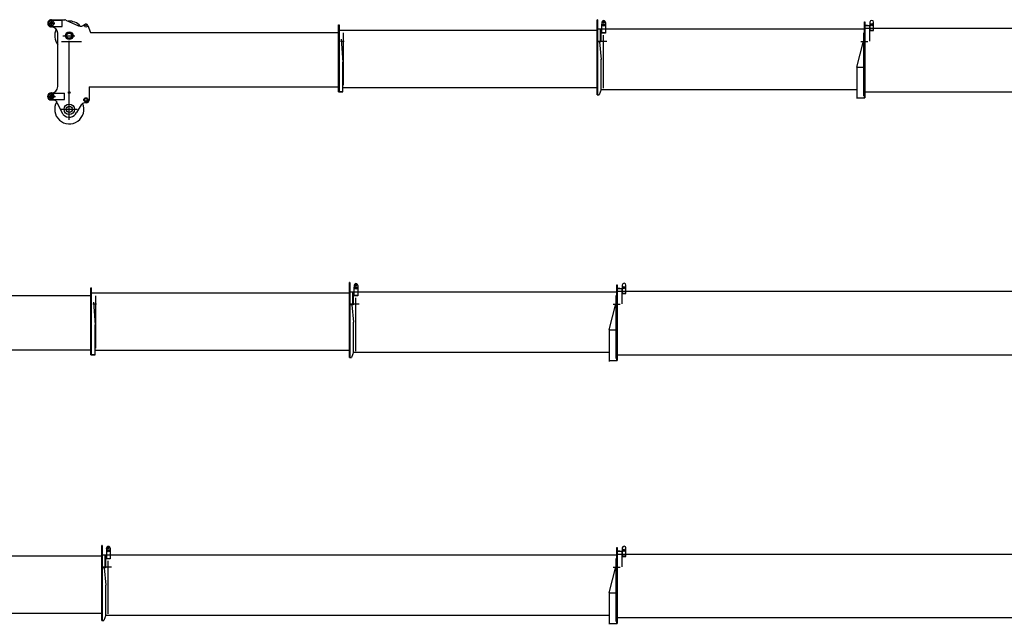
# Model space of a CAD drawing. Extents: x 13545 to 73484, y 3406 to 58416.
# Tile 3 of 10: x 36035 to 54760, y 18912 to 30413. Entities that reach past the tile are written whole.
import ezdxf

# ---------------------------------------------------------------- set-up
doc = ezdxf.new("R2010")
doc.units = 0
doc.header["$LTSCALE"] = 50
doc.header["$MEASUREMENT"] = 0
doc.linetypes.add('CENTER', pattern=[50.5, 30, -9, 2.5, -9])
doc.linetypes.add('HIDDEN', pattern=[12.6, 8.4, -4.2])
doc.layers.get('0').update_dxf_attribs({"linetype": 'CONTINUOUS'})
for name, color, linetype in [('2', 7, 'CONTINUOUS'), ('3', 7, 'CONTINUOUS'), ('4', 7, 'CONTINUOUS'), ('5', 7, 'CONTINUOUS')]:
    doc.layers.add(name, color=color, linetype=linetype)

# ---------------------------------------------------------------- blocks, each defined once
blk = doc.blocks.new('*G7777')
at = {"layer": '2', "color": 7, "linetype": 'CONTINUOUS'}
for p, q in [((52100.995214, 30305.048618), (52100.995672, 30370.933996)), ((52101.497842, 30370.933994), (52109.498483, 30370.864173)), ((52108.996313, 30370.864175), (52108.997218, 30305.047452)), ((52203.000547, 30364.236775), (52202.994714, 30204.017424)), ((52272.999388, 30204.015945), (52272.999477, 30363.931091)), ((52161.125595, 30302.034269), (52099.997329, 30302.033363)), ((52101.009176, 29972.456791), (52100.995977, 30305.048611)), ((52108.996618, 30304.97879), (52108.997402, 29973.018817)), ((52108.996625, 30302.033327), (52195.002367, 30302.032991)), ((52108.997444, 30305.073391), (52108.997218, 30305.047452)), ((52108.997218, 30305.047452), (52108.997527, 30204.016686)), ((57072.997721, 30243.037181), (52109.499534, 30242.990643)), ((52195.002367, 30302.032991), (52195.001834, 30005.053268)), ((52202.966828, 30005.053268), (52203.003776, 30305.048324)), ((52202.994714, 30204.017502), (52272.99935, 30204.016793)), ((52272.999629, 30207.633262), (52202.994846, 30207.632514)), ((51953.000221, 29511.049057), (52083, 30005.052953)), ((52100.998875, 28929.066924), (52100.998938, 29972.456791)), ((52108.997227, 29973.018817), (52108.997227, 28929.06704)), ((51952.999449, 29511.049057), (52122.998761, 29511.050232)), ((51953.000221, 29511.137555), (51952.999728, 28952.069336)), ((52100.998911, 29519.045864), (52100.929123, 29511.049037)), ((56907.000012, 29034.025644), (52108.997227, 29033.995129)), ((51952.999728, 28952.069336), (51952.99889, 28929.067368)), ((51952.99889, 28929.067368), (52108.997227, 28929.06704)), ((51952.999728, 28952.069336), (51952.999321, 28912.068426)), ((51963.001405, 28929.067056), (51983.001093, 28929.066478)), ((52050.782457, 28929.067023), (52104.999761, 28929.066916))]:
    blk.add_line(p, q, dxfattribs=at)
at = {"layer": '2', "color": 7, "linetype": 'CENTER'}
for p, q in [((52081, 30163.289601), (52081, 28965.052953)), ((52030.536034, 30000), (52164.621684, 30000))]:
    blk.add_line(p, q, dxfattribs=at)
at = {"layer": '2', "color": 7, "linetype": 'CONTINUOUS'}
for radius in [22.501471, 15.000916]:
    blk.add_circle((52237.998637, 30316.934017), radius, dxfattribs=at)
blk.add_arc((52237.999062, 30363.931347), 35.000415, -0.000407, 179.5, dxfattribs=at)
blk = doc.blocks.new('*G8080')
at = {"layer": '3', "color": 7, "linetype": 'CONTINUOUS'}
blk.add_line((47094.999988, 29087.108157), (51952.999847, 29087.156995), dxfattribs=at)
blk = doc.blocks.new('*G8181')
at = {"layer": '3', "color": 7, "linetype": 'HIDDEN'}
blk.add_line((47015.000403, 30317.870388), (47014.998872, 30412.698081), dxfattribs=at)
at = {"layer": '3', "color": 7, "linetype": 'CONTINUOUS'}
for p, q in [((47021.997585, 30412.698194), (47022.001407, 28985.753829)), ((47014.998602, 28985.753883), (47015.000403, 30317.870388)), ((47021.001464, 30135.110927), (47015.00041, 30135.058557))]:
    blk.add_line(p, q, dxfattribs=at)
blk = doc.blocks.new('*G8282')
at = {"layer": '3', "color": 7, "linetype": 'CONTINUOUS'}
for p, q in [((47021.998409, 30081.553587), (47021.998721, 29988.669804)), ((47082.003086, 29988.669605), (47082.002774, 30081.553388))]:
    blk.add_line(p, q, dxfattribs=at)
blk = doc.blocks.new('*G8383')
at = {"layer": '3', "color": 7, "linetype": 'CONTINUOUS'}
for p, q in [((47014.998526, 29029.043116), (47014.998637, 28985.75381)), ((47014.998637, 28985.75381), (47055, 28985.753647))]:
    blk.add_line(p, q, dxfattribs=at)
blk = doc.blocks.new('*G8484')
at = {"layer": '3', "color": 7, "linetype": 'CONTINUOUS'}
for p, q in [((47104.998368, 30357.143828), (47104.997985, 30359.110764)), ((47174.996915, 30358.80508), (47174.99955, 30162.48258)), ((47014.971665, 30162.482446), (47014.999963, 30297.113063)), ((47014.999934, 30159.243128), (47014.971665, 30162.482446)), ((47174.971281, 30159.243262), (47097.00124, 30159.243128)), ((47105.59568, 30159.246817), (47104.998591, 30324.558967)), ((47174.99955, 30162.48258), (47174.971281, 30159.243262))]:
    blk.add_line(p, q, dxfattribs=at)
at = {"layer": '3', "color": 7, "linetype": 'HIDDEN'}
for p, q in [((47104.998368, 30357.143828), (47104.998591, 30324.558967)), ((47174.999113, 30165.055313), (47097.000857, 30165.056952))]:
    blk.add_line(p, q, dxfattribs=at)
at = {"layer": '3', "color": 7, "linetype": 'CONTINUOUS'}
blk.add_arc((47139.999163, 30359.110501), 34.999084, -0.5, 179.999573, dxfattribs=at)
blk = doc.blocks.new('*G8585')
at = {"layer": '3', "color": 7, "linetype": 'HIDDEN'}
blk.add_line((47088.004206, 30198.715324), (47082.003153, 30198.662953), dxfattribs=at)
blk = doc.blocks.new('*G8686')
at = {"layer": '3', "color": 7, "linetype": 'HIDDEN'}
for radius in [17.499445, 12.748718]:
    blk.add_circle((47139.999028, 30370.110982), radius, dxfattribs=at)
blk = doc.blocks.new('*G8787')
at = {"layer": '3', "color": 7, "linetype": 'CONTINUOUS'}
for centre, radius in [((47139.998724, 30312.111645), 22.499939), ((47139.998653, 30312.802895), 15.000916)]:
    blk.add_circle(centre, radius, dxfattribs=at)
blk = doc.blocks.new('*G7979')
at = {"layer": '3', "color": 7, "linetype": 'CONTINUOUS'}
for p, q in [((47021.997585, 30412.698194), (47014.998872, 30412.698194)), ((52100.998951, 30230.098633), (47014.999751, 30230.110698)), ((47082.00507, 29988.442258), (47082.003467, 30230.110539)), ((47088.004262, 30230.110525), (47088.003843, 29988.668565)), ((47088.003843, 29988.668565), (47021.998721, 29988.668565)), ((47058.652711, 29988.407164), (47095.135137, 29657.795227)), ((47082.003086, 30135.110728), (47089.99915, 30135.180509)), ((47095, 29087.108157), (47095, 29659.019872)), ((47095, 29087.108157), (47055, 28985.753647))]:
    blk.add_line(p, q, dxfattribs=at)
at = {"layer": '3', "color": 7, "linetype": 'CENTER'}
blk.add_line((47202.804656, 30000), (47041.147818, 30000), dxfattribs=at)
at = {"color": 7, "linetype": 'CONTINUOUS'}
for name in ['*G8484', '*G8181', '*G8787', '*G8686', '*G8585', '*G8282', '*G8383', '*G8080']:
    blk.add_blockref(name, (0, 0), dxfattribs=at)
blk = doc.blocks.new('*G7878')
at = {"layer": '3', "color": 7, "linetype": 'CENTER'}
blk.add_line((47130, 30120.105866), (47130, 29110.105866), dxfattribs=at)
at = {"color": 7, "linetype": 'CONTINUOUS'}
blk.add_blockref('*G7979', (0, 0), dxfattribs=at)
blk = doc.blocks.new('*G8888')
at = {"layer": '4', "color": 7, "linetype": 'CONTINUOUS'}
for p, q in [((42100.600678, 29039.15105), (42100.599238, 30276.137732)), ((42100.600866, 30208.138106), (42100.600932, 30312.081884)), ((42100.600932, 30312.081884), (42108.602949, 30312.081523)), ((42107.600829, 30312.081569), (42107.600829, 29039.151037)), ((47014.97182, 30208.133643), (42107.600832, 30208.150289)), ((42206.855057, 30000), (42135.388785, 30000)), ((42150.599389, 30041.380118), (42180.601222, 29606.091915)), ((42180.600644, 29039.150904), (42180.601222, 29606.091915)), ((42100.600829, 29039.15105), (42180.600644, 29039.150904)), ((42162.824705, 29039.15112), (42110.639954, 29039.150439)), ((42180.60073, 29124.15203), (47014.998789, 29124.148898))]:
    blk.add_line(p, q, dxfattribs=at)
at = {"layer": '4', "color": 7, "linetype": 'CENTER'}
blk.add_line((42189, 30160.148227), (42189, 29167.611301), dxfattribs=at)
blk = doc.blocks.new('*G115115')
at = {"layer": '3', "color": 7, "linetype": 'CONTINUOUS'}
blk.add_line((42384.999988, 24087.108157), (47242.999847, 24087.156995), dxfattribs=at)
blk = doc.blocks.new('*G116116')
at = {"layer": '3', "color": 7, "linetype": 'CONTINUOUS'}
for p, q in [((42304.998602, 23985.753883), (42305.000403, 25317.870388)), ((42311.997585, 25412.698194), (42312.001407, 23985.753829)), ((42311.001464, 25135.110927), (42305.00041, 25135.058557))]:
    blk.add_line(p, q, dxfattribs=at)
at = {"layer": '3', "color": 7, "linetype": 'HIDDEN'}
blk.add_line((42305.000403, 25317.870388), (42304.998872, 25412.698081), dxfattribs=at)
blk = doc.blocks.new('*G117117')
at = {"layer": '3', "color": 7, "linetype": 'CONTINUOUS'}
for p, q in [((42311.998409, 25081.553587), (42311.998721, 24988.669804)), ((42372.003086, 24988.669605), (42372.002774, 25081.553388))]:
    blk.add_line(p, q, dxfattribs=at)
blk = doc.blocks.new('*G118118')
at = {"layer": '3', "color": 7, "linetype": 'CONTINUOUS'}
for p, q in [((42304.998526, 24029.043116), (42304.998637, 23985.75381)), ((42304.998637, 23985.75381), (42345, 23985.753647))]:
    blk.add_line(p, q, dxfattribs=at)
blk = doc.blocks.new('*G119119')
at = {"layer": '3', "color": 7, "linetype": 'CONTINUOUS'}
for p, q in [((42304.971665, 25162.482446), (42304.999963, 25297.113063)), ((42394.998368, 25357.143828), (42394.997985, 25359.110764)), ((42395.59568, 25159.246817), (42394.998591, 25324.558967)), ((42464.996915, 25358.80508), (42464.99955, 25162.48258)), ((42304.999934, 25159.243128), (42304.971665, 25162.482446)), ((42464.971281, 25159.243262), (42387.00124, 25159.243128)), ((42464.99955, 25162.48258), (42464.971281, 25159.243262))]:
    blk.add_line(p, q, dxfattribs=at)
at = {"layer": '3', "color": 7, "linetype": 'HIDDEN'}
for p, q in [((42394.998368, 25357.143828), (42394.998591, 25324.558967)), ((42464.999113, 25165.055313), (42387.000857, 25165.056952))]:
    blk.add_line(p, q, dxfattribs=at)
at = {"layer": '3', "color": 7, "linetype": 'CONTINUOUS'}
blk.add_arc((42429.999163, 25359.110501), 34.999084, -0.5, 179.999573, dxfattribs=at)
blk = doc.blocks.new('*G120120')
at = {"layer": '3', "color": 7, "linetype": 'HIDDEN'}
blk.add_line((42378.004206, 25198.715324), (42372.003153, 25198.662953), dxfattribs=at)
blk = doc.blocks.new('*G121121')
at = {"layer": '3', "color": 7, "linetype": 'HIDDEN'}
for radius in [17.499445, 12.748718]:
    blk.add_circle((42429.999028, 25370.110982), radius, dxfattribs=at)
blk = doc.blocks.new('*G122122')
at = {"layer": '3', "color": 7, "linetype": 'CONTINUOUS'}
for centre, radius in [((42429.998724, 25312.111645), 22.499939), ((42429.998653, 25312.802895), 15.000916)]:
    blk.add_circle(centre, radius, dxfattribs=at)
blk = doc.blocks.new('*G114114')
at = {"layer": '3', "color": 7, "linetype": 'CONTINUOUS'}
for p, q in [((42311.997585, 25412.698194), (42304.998872, 25412.698194)), ((47390.998951, 25230.098633), (42304.999751, 25230.110698)), ((42372.003086, 25135.110728), (42379.99915, 25135.180509)), ((42372.00507, 24988.442258), (42372.003467, 25230.110539)), ((42378.004262, 25230.110525), (42378.003843, 24988.668565)), ((42378.003843, 24988.668565), (42311.998721, 24988.668565)), ((42348.652711, 24988.407164), (42385.135137, 24657.795227)), ((42385, 24087.108157), (42385, 24659.019872)), ((42385, 24087.108157), (42345, 23985.753647))]:
    blk.add_line(p, q, dxfattribs=at)
at = {"layer": '3', "color": 7, "linetype": 'CENTER'}
blk.add_line((42492.804656, 25000), (42331.147818, 25000), dxfattribs=at)
at = {"color": 7, "linetype": 'CONTINUOUS'}
for name in ['*G119119', '*G116116', '*G122122', '*G121121', '*G120120', '*G117117', '*G118118', '*G115115']:
    blk.add_blockref(name, (0, 0), dxfattribs=at)
blk = doc.blocks.new('*G113113')
at = {"layer": '3', "color": 7, "linetype": 'CENTER'}
blk.add_line((42420, 25120.105866), (42420, 24110.105866), dxfattribs=at)
at = {"color": 7, "linetype": 'CONTINUOUS'}
blk.add_blockref('*G114114', (0, 0), dxfattribs=at)
blk = doc.blocks.new('*G123123')
at = {"layer": '4', "color": 7, "linetype": 'CONTINUOUS'}
for p, q in [((37390.600866, 25208.138106), (37390.600932, 25312.081884)), ((37390.600932, 25312.081884), (37398.602949, 25312.081523)), ((37397.600829, 25312.081569), (37397.600829, 24039.151037)), ((37390.600678, 24039.15105), (37390.599238, 25276.137732)), ((42304.97182, 25208.133643), (37397.600832, 25208.150289)), ((37496.855057, 25000), (37425.388785, 25000)), ((37440.599389, 25041.380118), (37470.601222, 24606.091915)), ((37470.600644, 24039.150904), (37470.601222, 24606.091915)), ((37390.600829, 24039.15105), (37470.600644, 24039.150904)), ((37452.824705, 24039.15112), (37400.639954, 24039.150439)), ((37470.60073, 24124.15203), (42304.998789, 24124.148898))]:
    blk.add_line(p, q, dxfattribs=at)
at = {"layer": '4', "color": 7, "linetype": 'CENTER'}
blk.add_line((37479, 25160.148227), (37479, 24167.611301), dxfattribs=at)
blk = doc.blocks.new('*G124124')
at = {"layer": '2', "color": 7, "linetype": 'CONTINUOUS'}
for p, q in [((47451.125595, 25302.034269), (47389.997329, 25302.033363)), ((47390.995214, 25305.048618), (47390.995672, 25370.933996)), ((47391.009176, 24972.456791), (47390.995977, 25305.048611)), ((47391.497842, 25370.933994), (47399.498483, 25370.864173)), ((47398.996313, 25370.864175), (47398.997218, 25305.047452)), ((47398.996618, 25304.97879), (47398.997402, 24973.018817)), ((47398.996625, 25302.033327), (47485.002367, 25302.032991)), ((47398.997444, 25305.073391), (47398.997218, 25305.047452)), ((47398.997218, 25305.047452), (47398.997527, 25204.016686)), ((47485.002367, 25302.032991), (47485.001834, 25005.053268)), ((47492.966828, 25005.053268), (47493.003776, 25305.048324)), ((47493.000547, 25364.236775), (47492.994714, 25204.017424)), ((47562.999388, 25204.015945), (47562.999477, 25363.931091)), ((57072.997721, 25243.081343), (47399.499534, 25242.990643)), ((47492.994714, 25204.017502), (47562.99935, 25204.016793)), ((47562.999629, 25207.633262), (47492.994846, 25207.632514)), ((47243.000221, 24511.049057), (47373, 25005.052953)), ((47390.998875, 23929.066924), (47390.998938, 24972.456791)), ((47398.997227, 24973.018817), (47398.997227, 23929.06704)), ((47242.999449, 24511.049057), (47412.998761, 24511.050232)), ((47243.000221, 24511.137555), (47242.999728, 23952.069336)), ((47390.998911, 24519.045864), (47390.929123, 24511.049037)), ((56907.000012, 24034.0556), (47398.997227, 24033.995129)), ((47242.999728, 23952.069336), (47242.99889, 23929.067368)), ((47242.99889, 23929.067368), (47398.997227, 23929.06704)), ((47242.999728, 23952.069336), (47242.999321, 23912.068426)), ((47253.001405, 23929.067056), (47273.001093, 23929.066478)), ((47340.782457, 23929.067023), (47394.999761, 23929.066916))]:
    blk.add_line(p, q, dxfattribs=at)
at = {"layer": '2', "color": 7, "linetype": 'CENTER'}
for p, q in [((47371, 25163.289601), (47371, 23965.052953)), ((47320.536034, 25000), (47454.621684, 25000))]:
    blk.add_line(p, q, dxfattribs=at)
at = {"layer": '2', "color": 7, "linetype": 'CONTINUOUS'}
for radius in [22.501471, 15.000916]:
    blk.add_circle((47527.998637, 25316.934017), radius, dxfattribs=at)
blk.add_arc((47527.999062, 25363.931347), 35.000415, -0.000407, 179.5, dxfattribs=at)
blk = doc.blocks.new('*G149149')
at = {"layer": '2', "color": 7, "linetype": 'CONTINUOUS'}
for p, q in [((47451.125595, 20302.034269), (47389.997329, 20302.033363)), ((47390.995214, 20305.048618), (47390.995672, 20370.933996)), ((47391.009176, 19972.456791), (47390.995977, 20305.048611)), ((47391.497842, 20370.933994), (47399.498483, 20370.864173)), ((47398.996313, 20370.864175), (47398.997218, 20305.047452)), ((47398.996618, 20304.97879), (47398.997402, 19973.018817)), ((47398.996625, 20302.033327), (47485.002367, 20302.032991)), ((47398.997444, 20305.073391), (47398.997218, 20305.047452)), ((47398.997218, 20305.047452), (47398.997527, 20204.016686)), ((57072.997721, 20243.081343), (47399.499534, 20242.990643)), ((47485.002367, 20302.032991), (47485.001834, 20005.053268)), ((47492.966828, 20005.053268), (47493.003776, 20305.048324)), ((47493.000547, 20364.236775), (47492.994714, 20204.017424)), ((47562.999388, 20204.015945), (47562.999477, 20363.931091)), ((47492.994714, 20204.017502), (47562.99935, 20204.016793)), ((47562.999629, 20207.633262), (47492.994846, 20207.632514)), ((47243.000221, 19511.049057), (47373, 20005.052953)), ((47390.998875, 18929.066924), (47390.998938, 19972.456791)), ((47398.997227, 19973.018817), (47398.997227, 18929.06704)), ((47242.999449, 19511.049057), (47412.998761, 19511.050232)), ((47243.000221, 19511.137555), (47242.999728, 18952.069336)), ((47390.998911, 19519.045864), (47390.929123, 19511.049037)), ((47242.999728, 18952.069336), (47242.99889, 18929.067368)), ((47242.99889, 18929.067368), (47398.997227, 18929.06704)), ((47242.999728, 18952.069336), (47242.999321, 18912.068426)), ((47253.001405, 18929.067056), (47273.001093, 18929.066478)), ((47340.782457, 18929.067023), (47394.999761, 18929.066916)), ((56907.000012, 19034.0556), (47398.997227, 19033.995129))]:
    blk.add_line(p, q, dxfattribs=at)
at = {"layer": '2', "color": 7, "linetype": 'CENTER'}
for p, q in [((47371, 20163.289601), (47371, 18965.052953)), ((47320.536034, 20000), (47454.621684, 20000))]:
    blk.add_line(p, q, dxfattribs=at)
at = {"layer": '2', "color": 7, "linetype": 'CONTINUOUS'}
for radius in [22.501471, 15.000916]:
    blk.add_circle((47527.998637, 20316.934017), radius, dxfattribs=at)
blk.add_arc((47527.999062, 20363.931347), 35.000415, -0.000407, 179.5, dxfattribs=at)
blk = doc.blocks.new('*G150150')
at = {"layer": '4', "color": 7, "linetype": 'CONTINUOUS'}
for p, q in [((32680.600678, 19039.15105), (32680.599238, 20276.137732)), ((32680.600866, 20208.138106), (32680.600932, 20312.081884)), ((32680.600932, 20312.081884), (32688.602949, 20312.081523)), ((32687.600829, 20312.081569), (32687.600829, 19039.151037)), ((37594.97182, 20208.133643), (32687.600832, 20208.150289)), ((32730.599389, 20041.380118), (32760.601222, 19606.091915)), ((32786.855057, 20000), (32715.388785, 20000)), ((32760.600644, 19039.150904), (32760.601222, 19606.091915)), ((32760.60073, 19124.15203), (37594.998789, 19124.148898)), ((32680.600829, 19039.15105), (32760.600644, 19039.150904)), ((32742.824705, 19039.15112), (32690.639954, 19039.150439))]:
    blk.add_line(p, q, dxfattribs=at)
at = {"layer": '4', "color": 7, "linetype": 'CENTER'}
blk.add_line((32769, 20160.148227), (32769, 19167.611301), dxfattribs=at)
blk = doc.blocks.new('*G276276')
at = {"layer": '3', "color": 7, "linetype": 'CONTINUOUS'}
blk.add_line((37674.999988, 19087.108157), (47242.999847, 19087.204345), dxfattribs=at)
blk = doc.blocks.new('*G277277')
at = {"layer": '3', "color": 7, "linetype": 'CONTINUOUS'}
for p, q in [((37594.998602, 18985.753883), (37595.000531, 20412.698194)), ((37601.997585, 20412.698194), (37602.001407, 18985.753829)), ((37601.001464, 20135.110927), (37595.00041, 20135.058557))]:
    blk.add_line(p, q, dxfattribs=at)
blk = doc.blocks.new('*G278278')
at = {"layer": '3', "color": 7, "linetype": 'CONTINUOUS'}
for p, q in [((37601.998409, 20081.553587), (37601.998721, 19988.669804)), ((37662.003086, 19988.669605), (37662.002774, 20081.553388))]:
    blk.add_line(p, q, dxfattribs=at)
blk = doc.blocks.new('*G279279')
at = {"layer": '3', "color": 7, "linetype": 'CONTINUOUS'}
for p, q in [((37594.998526, 19029.043116), (37594.998637, 18985.75381)), ((37594.998637, 18985.75381), (37635, 18985.753647))]:
    blk.add_line(p, q, dxfattribs=at)
blk = doc.blocks.new('*G280280')
at = {"layer": '3', "color": 7, "linetype": 'CONTINUOUS'}
for p, q in [((37594.971665, 20162.482446), (37594.999963, 20297.113063)), ((37684.998368, 20357.143828), (37684.997985, 20359.110764)), ((37684.998368, 20357.143828), (37684.999725, 20159.243142)), ((37754.996915, 20358.80508), (37754.99955, 20162.48258)), ((37594.999934, 20159.243128), (37594.971665, 20162.482446)), ((37754.971281, 20159.243262), (37684.999725, 20159.243142)), ((37754.99955, 20162.48258), (37754.971281, 20159.243262))]:
    blk.add_line(p, q, dxfattribs=at)
blk.add_arc((37719.999163, 20359.110501), 34.999084, -0.5, 179.999573, dxfattribs=at)
blk = doc.blocks.new('*G281281')
at = {"layer": '3', "color": 7, "linetype": 'HIDDEN'}
for radius in [17.499445, 12.748718]:
    blk.add_circle((37719.999028, 20370.110982), radius, dxfattribs=at)
blk = doc.blocks.new('*G282282')
at = {"layer": '3', "color": 7, "linetype": 'CONTINUOUS'}
for centre, radius in [((37719.998724, 20312.111645), 22.499939), ((37719.998653, 20312.802895), 15.000916)]:
    blk.add_circle(centre, radius, dxfattribs=at)
blk = doc.blocks.new('*G275275')
at = {"layer": '3', "color": 7, "linetype": 'CONTINUOUS'}
for p, q in [((37601.997585, 20412.698194), (37594.998872, 20412.698194)), ((47390.998952, 20230.08746), (37594.999751, 20230.110698)), ((37662.00507, 19988.442258), (37662.003467, 20230.110539)), ((37668.004262, 20230.110525), (37668.003843, 19988.668565)), ((37668.003843, 19988.668565), (37601.998721, 19988.668565)), ((37638.652711, 19988.407164), (37675.135137, 19657.795227)), ((37675, 19087.108157), (37675, 19659.019872)), ((37675, 19087.108157), (37635, 18985.753647))]:
    blk.add_line(p, q, dxfattribs=at)
at = {"layer": '3', "color": 7, "linetype": 'CENTER'}
blk.add_line((37782.804656, 20000), (37621.147818, 20000), dxfattribs=at)
at = {"color": 7, "linetype": 'CONTINUOUS'}
for name in ['*G277277', '*G280280', '*G282282', '*G281281', '*G278278', '*G279279', '*G276276']:
    blk.add_blockref(name, (0, 0), dxfattribs=at)
blk = doc.blocks.new('*G274274')
at = {"layer": '3', "color": 7, "linetype": 'CENTER'}
blk.add_line((37710, 20120.105866), (37710, 19110.105866), dxfattribs=at)
at = {"color": 7, "linetype": 'CONTINUOUS'}
blk.add_blockref('*G275275', (0, 0), dxfattribs=at)
blk = doc.blocks.new('*G431431')
at = {"layer": '5', "color": 7, "linetype": 'CONTINUOUS'}
for radius in [73.002352, 60.00137, 49.002419]:
    blk.add_circle((32267.999805, 25107.998378), radius, dxfattribs=at)
blk = doc.blocks.new('*G430430')
at = {"color": 7, "linetype": 'CONTINUOUS'}
blk.add_blockref('*G431431', (0, 0), dxfattribs=at)
blk = doc.blocks.new('*G433433')
at = {"layer": '5', "color": 7, "linetype": 'CONTINUOUS'}
for p, q in [((31893.212031, 24013.569528), (32177.996133, 24013.570006)), ((31927.995936, 24020.495863), (31922.997347, 24020.539485)), ((32177.995977, 23892.421291), (32177.996133, 24013.570006)), ((31893.211888, 23892.422338), (32177.995977, 23892.421291)), ((31922.997255, 23885.497113), (31927.995462, 23885.453494)), ((31927.995462, 23885.453494), (31956.067895, 23885.208509))]:
    blk.add_line(p, q, dxfattribs=at)
blk.add_circle((31927.995885, 23952.99604), 25.002289, dxfattribs=at)
for radius, start, end in [(67.542546, 89.997391, 179.998993), (67.501744, -179.998749, -89.999695)]:
    blk.add_arc((31922.996923, 23952.996939), radius, start, end, dxfattribs=at)
blk = doc.blocks.new('*G434434')
at = {"layer": '5', "color": 7, "linetype": 'CONTINUOUS'}
for p, q in [((31904.600885, 25406.598747), (32132.994741, 25406.598457)), ((31904.600949, 25279.967338), (32132.994805, 25279.967048)), ((31932.994644, 25410.782279), (31927.996437, 25410.825898)), ((32132.994805, 25279.967048), (32132.994741, 25406.598457)), ((31932.99457, 25275.785685), (31927.991785, 25275.829343))]:
    blk.add_line(p, q, dxfattribs=at)
blk.add_circle((31928, 25342.994067), 25.002289, dxfattribs=at)
blk = doc.blocks.new('*G435435')
at = {"layer": '5', "color": 7, "linetype": 'HIDDEN'}
for p, q in [((32254.0633, 24030.265238), (32250.964739, 24030.292278)), ((32254.063687, 24022.266272), (32250.964745, 24022.293317)), ((32285.037844, 24029.994927), (32281.934706, 24030.022008)), ((32285.03785, 24021.995965), (32281.934712, 24022.023046))]:
    blk.add_line(p, q, dxfattribs=at)
at = {"layer": '5', "color": 7, "linetype": 'CONTINUOUS'}
for radius in [17.499924, 14.496994]:
    blk.add_circle((32267.999799, 24025.994593), radius, dxfattribs=at)
blk = doc.blocks.new('*G436436')
at = {"layer": '5', "color": 7, "linetype": 'CONTINUOUS'}
for radius in [72.999297, 59.998316]:
    blk.add_circle((32267.999805, 25107.998378), radius, dxfattribs=at)
blk = doc.blocks.new('*G437437')
at = {"layer": '5', "color": 7, "linetype": 'CONTINUOUS'}
for p, q in [((31927.991473, 25410.781689), (32181.194396, 25410.781577)), ((32201.153617, 25406.6247), (32445.187728, 25298.32035)), ((32622.336636, 25301.294075), (32669.444008, 25165.863871)), ((31927.991372, 25275.782043), (31927.991399, 25275.785094)), ((32047.999408, 24989.71413), (32047.999427, 25155.784907)), ((32047.999453, 24936.126274), (32047.999408, 24989.71413)), ((32047.99948, 24140.495087), (32047.999453, 24936.126274)), ((31922.992396, 24020.496802), (31928.00014, 24020.4531)), ((32644.620021, 24132.998327), (32644.621305, 23880.475278)), ((32153.032825, 23611.651574), (32042.180514, 23821.538055)), ((32491.274195, 23791.607752), (32406.199102, 23649.679658)), ((32594.620997, 23830.474828), (32559.894079, 23830.777886))]:
    blk.add_line(p, q, dxfattribs=at)
blk.add_lwpolyline([(32042.180514, 23821.538055), (32039.115786, 23832.316949), (32034.61165, 23842.594031), (32028.65832, 23852.148713), (32021.29891, 23860.770814), (32012.630854, 23868.274364), (32002.802414, 23874.510195), (31992.004391, 23879.375616), (31980.458009, 23882.819895), (31968.400523, 23884.844951), (31956.070451, 23885.501467)], dxfattribs=at)
for centre, radius in [((32267.999799, 24025.994593), 13.000107), ((32583.422124, 23887.999673), 39.99939), ((32583.422124, 23887.999673), 22.997284), ((32268, 23708), 59.999078)]:
    blk.add_circle(centre, radius, dxfattribs=at)
for centre, radius, start, end in [((31927.991436, 25343.283392), 67.498297, 89.997787, -90.002197), ((32181.184164, 25360.737037), 50.044548, 66.483932, 89.98999), ((32268.001739, 25108.001413), 277.496267, 41.005241, 93.707268), ((32485.753957, 25389.720926), 99.998422, -113.931351, -44.997406), ((31927.988943, 25155.771696), 120.010484, 0.00632, 89.998848), ((32268.000568, 25107.998371), 277.500239, 153.29454, -142.448242), ((31927.957824, 24140.494356), 120.041263, -89.982269, -0.002106), ((32268.000381, 23707.999997), 277.500275, 149.110779, 23.962524), ((32560.430263, 23750.148799), 80.63087, 90.378662, 149.055023), ((32594.619414, 23880.476746), 50.001918, -90.000641, -0.00415), ((32268, 23708), 150.001568, -140.034225, -22.878845)]:
    blk.add_arc(centre, radius, start, end, dxfattribs=at)
blk = doc.blocks.new('*G438438')
at = {"layer": '5', "color": 7, "linetype": 'CONTINUOUS'}
blk.add_circle((32268, 23708), 100, dxfattribs=at)
blk = doc.blocks.new('*G439439')
at = {"layer": '5', "color": 7, "linetype": 'CONTINUOUS'}
for centre, radius in [((31928, 25342.995576), 50.000379), ((32584, 25290.076818), 22.498322), ((31928, 23952.995729), 49.998853)]:
    blk.add_circle(centre, radius, dxfattribs=at)
blk = doc.blocks.new('*G440440')
at = {"layer": '5', "color": 7, "linetype": 'CONTINUOUS'}
for radius in [60.00137, 49.002419]:
    blk.add_circle((32267.999805, 25107.998378), radius, dxfattribs=at)
blk = doc.blocks.new('*G432432')
at = {"color": 7, "linetype": 'CONTINUOUS'}
for name in ['*G437437', '*G439439', '*G434434', '*G436436', '*G440440', '*G433433', '*G435435', '*G438438']:
    blk.add_blockref(name, (0, 0), dxfattribs=at)
blk = doc.blocks.new('*G429429')
at = {"color": 7, "linetype": 'CONTINUOUS'}
for name in ['*G432432', '*G430430']:
    blk.add_blockref(name, (0, 0), dxfattribs=at)
blk = doc.blocks.new('*G428428')
at = {"layer": '5', "color": 7, "linetype": 'CENTER'}
for p, q in [((31867.465729, 25342.995729), (31987.813518, 25342.995729)), ((31928, 25399.114508), (31928, 25279.967308)), ((32268, 23510.024266), (32268, 25250.024266)), ((31928, 24008.717714), (31928, 23892.42221)), ((31866.968424, 23952.995729), (32005.716495, 23952.995729)), ((32114.557765, 23708), (32419.119643, 23708))]:
    blk.add_line(p, q, dxfattribs=at)
at = {"layer": '5', "color": 7, "linetype": 'CONTINUOUS'}
for p, q in [((32148.300406, 25107.998378), (32372.478487, 25107.998378)), ((32669.397222, 25165.998378), (37390.599559, 25165.998378)), ((32644.620021, 24132.998327), (37390.600568, 24132.998327))]:
    blk.add_line(p, q, dxfattribs=at)
blk.add_arc((32584, 25290.076818), 39.944017, 16.309416, 136.754712, dxfattribs=at)
at = {"color": 7, "linetype": 'CONTINUOUS'}
blk.add_blockref('*G429429', (0, 0), dxfattribs=at)
blk = doc.blocks.new('*G427427')
at = {"layer": '5', "color": 7, "linetype": 'CENTER'}
blk.add_line((32122.625337, 25000), (32503.174593, 25000), dxfattribs=at)
at = {"color": 7, "linetype": 'CONTINUOUS'}
blk.add_blockref('*G428428', (0, 0), dxfattribs=at)
blk = doc.blocks.new('*G445445')
at = {"layer": '5', "color": 7, "linetype": 'CONTINUOUS'}
for radius in [73.002352, 60.00137, 49.002419]:
    blk.add_circle((36977.999805, 30107.998378), radius, dxfattribs=at)
blk = doc.blocks.new('*G444444')
at = {"color": 7, "linetype": 'CONTINUOUS'}
blk.add_blockref('*G445445', (0, 0), dxfattribs=at)
blk = doc.blocks.new('*G447447')
at = {"layer": '5', "color": 7, "linetype": 'CONTINUOUS'}
for p, q in [((36603.211888, 28892.422338), (36887.995977, 28892.421291)), ((36603.212031, 29013.569528), (36887.996133, 29013.570006)), ((36632.997255, 28885.497113), (36637.995462, 28885.453494)), ((36637.995936, 29020.495863), (36632.997347, 29020.539485)), ((36637.995462, 28885.453494), (36666.067895, 28885.208509)), ((36887.995977, 28892.421291), (36887.996133, 29013.570006))]:
    blk.add_line(p, q, dxfattribs=at)
blk.add_circle((36637.995885, 28952.99604), 25.002289, dxfattribs=at)
for radius, start, end in [(67.542546, 89.997391, 179.998993), (67.501744, -179.998749, -89.999695)]:
    blk.add_arc((36632.996923, 28952.996939), radius, start, end, dxfattribs=at)
blk = doc.blocks.new('*G448448')
at = {"layer": '5', "color": 7, "linetype": 'CONTINUOUS'}
for p, q in [((36614.600885, 30406.598747), (36842.994741, 30406.598457)), ((36642.994644, 30410.782279), (36637.996437, 30410.825898)), ((36842.994805, 30279.967048), (36842.994741, 30406.598457)), ((36614.600949, 30279.967338), (36842.994805, 30279.967048)), ((36642.99457, 30275.785685), (36637.991785, 30275.829343))]:
    blk.add_line(p, q, dxfattribs=at)
blk.add_circle((36638, 30342.994067), 25.002289, dxfattribs=at)
blk = doc.blocks.new('*G449449')
at = {"layer": '5', "color": 7, "linetype": 'HIDDEN'}
for p, q in [((36964.0633, 29030.265238), (36960.964739, 29030.292278)), ((36995.037844, 29029.994927), (36991.934706, 29030.022008)), ((36964.063687, 29022.266272), (36960.964745, 29022.293317)), ((36995.03785, 29021.995965), (36991.934712, 29022.023046))]:
    blk.add_line(p, q, dxfattribs=at)
at = {"layer": '5', "color": 7, "linetype": 'CONTINUOUS'}
for radius in [17.499924, 14.496994]:
    blk.add_circle((36977.999799, 29025.994593), radius, dxfattribs=at)
blk = doc.blocks.new('*G450450')
at = {"layer": '5', "color": 7, "linetype": 'CONTINUOUS'}
for radius in [72.999297, 59.998316]:
    blk.add_circle((36977.999805, 30107.998378), radius, dxfattribs=at)
blk = doc.blocks.new('*G451451')
at = {"layer": '5', "color": 7, "linetype": 'CONTINUOUS'}
for p, q in [((36637.991473, 30410.781689), (36891.194396, 30410.781577)), ((36911.153617, 30406.6247), (37155.187728, 30298.32035)), ((36637.991372, 30275.782043), (36637.991399, 30275.785094)), ((36757.999408, 29989.71413), (36757.999427, 30155.784907)), ((37332.336636, 30301.294075), (37379.444008, 30165.863871)), ((36757.999453, 29936.126274), (36757.999408, 29989.71413)), ((36757.99948, 29140.495087), (36757.999453, 29936.126274)), ((37354.620021, 29132.998327), (37354.621305, 28880.475278)), ((36632.992396, 29020.496802), (36638.00014, 29020.4531)), ((36863.032825, 28611.651574), (36752.180514, 28821.538055)), ((37201.274195, 28791.607752), (37116.199102, 28649.679658)), ((37304.620997, 28830.474828), (37269.894079, 28830.777886))]:
    blk.add_line(p, q, dxfattribs=at)
blk.add_lwpolyline([(36752.180514, 28821.538055), (36749.115786, 28832.316949), (36744.61165, 28842.594031), (36738.65832, 28852.148713), (36731.29891, 28860.770814), (36722.630854, 28868.274364), (36712.802414, 28874.510195), (36702.004391, 28879.375616), (36690.458009, 28882.819895), (36678.400523, 28884.844951), (36666.070451, 28885.501467)], dxfattribs=at)
for centre, radius in [((36977.999799, 29025.994593), 13.000107), ((37293.422124, 28887.999673), 39.99939), ((37293.422124, 28887.999673), 22.997284), ((36978, 28708), 59.999078)]:
    blk.add_circle(centre, radius, dxfattribs=at)
for centre, radius, start, end in [((36637.991436, 30343.283392), 67.498297, 89.997787, -90.002197), ((36891.184164, 30360.737037), 50.044548, 66.483932, 89.98999), ((36978.001739, 30108.001413), 277.496267, 41.005241, 93.707268), ((36637.988943, 30155.771696), 120.010484, 0.00632, 89.998848), ((36978.000568, 30107.998371), 277.500239, 153.29454, -142.448242), ((37195.753957, 30389.720926), 99.998422, -113.931351, -44.997406), ((36637.957824, 29140.494356), 120.041263, -89.982269, -0.002106), ((36978.000381, 28707.999997), 277.500275, 149.110779, 23.962524), ((37304.619414, 28880.476746), 50.001918, -90.000641, -0.00415), ((36978, 28708), 150.001568, -140.034225, -22.878845), ((37270.430263, 28750.148799), 80.63087, 90.378662, 149.055023)]:
    blk.add_arc(centre, radius, start, end, dxfattribs=at)
blk = doc.blocks.new('*G452452')
at = {"layer": '5', "color": 7, "linetype": 'CONTINUOUS'}
blk.add_circle((36978, 28708), 100, dxfattribs=at)
blk = doc.blocks.new('*G453453')
at = {"layer": '5', "color": 7, "linetype": 'CONTINUOUS'}
for centre, radius in [((36638, 30342.995576), 50.000379), ((37294, 30290.076818), 22.498322), ((36638, 28952.995729), 49.998853)]:
    blk.add_circle(centre, radius, dxfattribs=at)
blk = doc.blocks.new('*G454454')
at = {"layer": '5', "color": 7, "linetype": 'CONTINUOUS'}
for radius in [60.00137, 49.002419]:
    blk.add_circle((36977.999805, 30107.998378), radius, dxfattribs=at)
blk = doc.blocks.new('*G446446')
at = {"color": 7, "linetype": 'CONTINUOUS'}
for name in ['*G451451', '*G453453', '*G448448', '*G450450', '*G454454', '*G449449', '*G447447', '*G452452']:
    blk.add_blockref(name, (0, 0), dxfattribs=at)
blk = doc.blocks.new('*G443443')
at = {"color": 7, "linetype": 'CONTINUOUS'}
for name in ['*G446446', '*G444444']:
    blk.add_blockref(name, (0, 0), dxfattribs=at)
blk = doc.blocks.new('*G442442')
at = {"layer": '5', "color": 7, "linetype": 'CENTER'}
for p, q in [((36577.465729, 30342.995729), (36697.813518, 30342.995729)), ((36638, 30399.114508), (36638, 30279.967308)), ((36978, 28510.024266), (36978, 30250.024266)), ((36576.968424, 28952.995729), (36715.716495, 28952.995729)), ((36638, 29008.717714), (36638, 28892.42221)), ((36824.557765, 28708), (37129.119643, 28708))]:
    blk.add_line(p, q, dxfattribs=at)
at = {"layer": '5', "color": 7, "linetype": 'CONTINUOUS'}
for p, q in [((37379.397222, 30165.998378), (42100.599559, 30165.998378)), ((36858.300406, 30107.998378), (37082.478487, 30107.998378)), ((37354.620021, 29132.998327), (42107.600829, 29132.998327))]:
    blk.add_line(p, q, dxfattribs=at)
blk.add_arc((37294, 30290.076818), 39.944017, 16.309416, 136.754712, dxfattribs=at)
at = {"color": 7, "linetype": 'CONTINUOUS'}
blk.add_blockref('*G443443', (0, 0), dxfattribs=at)
blk = doc.blocks.new('*G441441')
at = {"layer": '5', "color": 7, "linetype": 'CENTER'}
blk.add_line((36832.625337, 30000), (37213.174593, 30000), dxfattribs=at)
at = {"color": 7, "linetype": 'CONTINUOUS'}
blk.add_blockref('*G442442', (0, 0), dxfattribs=at)

msp = doc.modelspace()

# ---------------------------------------------------------------- block references
at = {"color": 7, "linetype": 'CONTINUOUS'}
for name in ['*G441441', '*G7878', '*G7777', '*G8888', '*G427427', '*G123123', '*G113113', '*G124124', '*G274274', '*G150150', '*G149149']:
    msp.add_blockref(name, (0, 0), dxfattribs=at)

doc.saveas('drawing.dxf')
